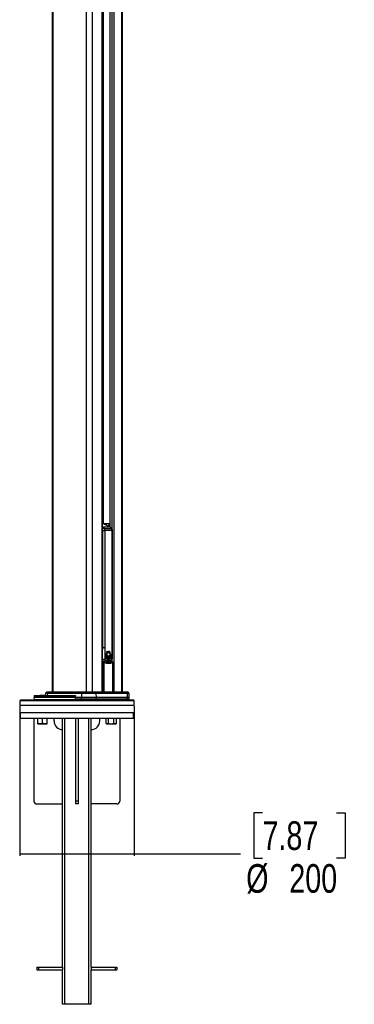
# Model space of a CAD drawing. Header units: millimetres. Extents: x 1508 to 17407, y 390 to 16320.
# Tile 24 of 66: x 11893 to 13063, y 390 to 3831. Entities that reach past the tile are written whole.
import ezdxf

# ---------------------------------------------------------------- set-up
doc = ezdxf.new("R2010")
doc.units = ezdxf.units.MM
doc.header["$LTSCALE"] = 2
doc.layers.add('COMPONENT_GEOMETRY', color=7, linetype='Continuous')
doc.styles.add('SLDTEXTSTYLE0', font='TXT', dxfattribs={"width": 0.75})
doc.dimstyles.new('SLDDIMSTYLE1', dxfattribs={"dimtxt": 100, "dimasz": 6.604, "dimexe": 0, "dimexo": 0.0625, "dimgap": 25, "dimtad": 0, "dimtih": 1, "dimtoh": 1, "dimdec": 0, "dimrnd": 1e-09, "dimzin": 12, "dimdsep": 46, "dimtxsty": 'SLDTEXTSTYLE0', "dimsah": 1, "dimcen": 0.09, "dimadec": 0, "dimazin": 3, "dimtfac": 1, "dimtdec": 0, "dimtofl": 0, "dimtmove": 0, "dimatfit": 3, "dimfxl": 1, "dimfrac": 2, "dimtolj": 1, "dimtzin": 12, "dimarcsym": 0})

# ---------------------------------------------------------------- blocks, each defined once
blk = doc.blocks.new('_D_7')
at = {"layer": 'COMPONENT_GEOMETRY', "color": 7}
for p, q in [((11893.2, 1431.5), (11893.2, 909)), ((12293.2, 1431.5), (12293.2, 909)), ((12741.9, 1059.3), (12711.4, 1059.3)), ((12711.4, 1059.3), (12711.4, 900.6)), ((13000.5, 1059.3), (13031, 1059.3)), ((13031, 1059.3), (13031, 900.6)), ((11893.2, 915.3), (12293.2, 915.3)), ((12293.2, 915.3), (12665.1, 915.3)), ((12711.4, 900.6), (12741.9, 900.6)), ((13031, 900.6), (13000.5, 900.6))]:
    blk.add_line(p, q, dxfattribs=at)
for points in [[(11893.2, 915.3), (11899.8, 914.3), (11899.8, 916.3)], [(12293.2, 915.3), (12286.6, 916.3), (12286.6, 914.3)]]:
    blk.add_solid(points, dxfattribs=at)
at = {"layer": 'COMPONENT_GEOMETRY', "color": 7, "char_height": 100, "attachment_point": 1, "style": 'SLDTEXTSTYLE0'}
for s, insert in [('7.87', (12741.9, 1029.5)), ('%%c', (12684.9, 879.9)), ('200', (12835.7, 879.9))]:
    blk.add_mtext(s, dxfattribs=dict(at, insert=insert))

msp = doc.modelspace()

# ---------------------------------------------------------------- linework, layer by layer
at = {"color": 7, "linetype": 'Continuous', "lineweight": 25}
for p, q in [((12006.58, 7229.05), (12006.58, 1481.05)), ((12182.99, 1481.05), (12182.99, 5084.54)), ((12208.14, 5069.11), (12208.14, 2058.02)), ((12252.39, 1481.05), (12252.39, 5073.22)), ((12182.99, 2070.05), (12184.6, 2070.05)), ((12184.6, 2070.05), (12184.6, 2070.05)), ((12208.14, 2069.15), (12184.69, 2070.04)), ((12187.1, 2068.83), (12185.59, 2069.47)), ((12209.78, 2056.87), (12186.02, 2069.08)), ((12188.15, 2068.29), (12187.1, 2068.83)), ((12189.01, 2068.55), (12187.65, 2068.55)), ((12210.86, 2056.62), (12191.62, 2066.51)), ((12207.41, 2067.88), (12206.01, 2067.88)), ((12183.42, 2046.13), (12190.33, 2046.13)), ((12183.42, 1637.05), (12183.42, 2046.13)), ((12209.78, 2056.87), (12184.32, 2056.87)), ((12190.33, 2046.13), (12190.33, 1637.05)), ((12216.11, 1637.05), (12216.11, 2046.13)), ((12217.41, 1637.05), (12217.41, 2046.13)), ((12183.42, 1637.05), (12190.33, 1637.05)), ((12199.87, 1620.18), (12199.72, 1620.18)), ((12200.01, 1620.18), (12199.87, 1620.18)), ((12200.13, 1620.18), (12202.94, 1621.34)), ((12200.92, 1622.29), (12201.06, 1622.29)), ((12202.02, 1621.31), (12202.16, 1621.31)), ((12202.49, 1619.48), (12202.63, 1619.48)), ((12202.9, 1619.49), (12202.7, 1619.49)), ((12202.8, 1621.34), (12202.94, 1621.34)), ((12203.98, 1623.07), (12203.84, 1623.07)), ((12204.77, 1623.15), (12203.98, 1623.07)), ((12204.12, 1623.07), (12203.98, 1623.07)), ((12204.91, 1623.15), (12204.12, 1623.07)), ((12207.07, 1620.76), (12206.95, 1620.76)), ((12207.29, 1619.9), (12207.4, 1619.9)), ((12208.39, 1618.47), (12208.49, 1618.47)), ((12187.72, 1584.75), (12185.08, 1584.75)), ((12187.61, 1588.29), (12187.14, 1587.79)), ((12193.72, 1606.14), (12193.74, 1608.56)), ((12198.6, 1608.27), (12193.72, 1606.14)), ((12193.75, 1606.14), (12193.72, 1606.14)), ((12193.74, 1608.56), (12198.15, 1609.22)), ((12193.76, 1608.56), (12193.74, 1608.56)), ((12193.81, 1609.36), (12194.22, 1611.66)), ((12198.15, 1609.22), (12193.81, 1609.36)), ((12193.83, 1609.36), (12193.81, 1609.36)), ((12193.81, 1605.15), (12198.6, 1608.27)), ((12194.31, 1602.48), (12193.81, 1605.15)), ((12193.83, 1605.15), (12193.81, 1605.15)), ((12193.88, 1608.56), (12193.9, 1608.56)), ((12193.9, 1608.56), (12194.04, 1608.56)), ((12194.22, 1611.66), (12197.72, 1610.58)), ((12194.22, 1611.66), (12194.22, 1611.66)), ((12199.13, 1607.51), (12194.31, 1602.48)), ((12194.31, 1602.48), (12194.31, 1602.48)), ((12197.72, 1610.58), (12194.42, 1612.4)), ((12194.42, 1612.4), (12194.42, 1612.4)), ((12194.59, 1601.54), (12199.13, 1607.51)), ((12195.75, 1598.87), (12194.59, 1601.54)), ((12196.25, 1609.16), (12196.39, 1609.16)), ((12198.23, 1595.68), (12196.31, 1597.94)), ((12196.39, 1609.16), (12196.53, 1609.16)), ((12196.53, 1609.16), (12196.67, 1609.16)), ((12197.63, 1610.58), (12197.72, 1610.58)), ((12198.06, 1609.22), (12198.15, 1609.22)), ((12198.5, 1608.27), (12198.6, 1608.27)), ((12198.55, 1585.05), (12199.97, 1585.05)), ((12199.03, 1607.51), (12199.13, 1607.51)), ((12201.56, 1593.73), (12199.03, 1595.02)), ((12199.53, 1606.82), (12199.64, 1606.82)), ((12200.27, 1606.24), (12200.39, 1606.24)), ((12201.28, 1593.73), (12201.14, 1593.73)), ((12201.22, 1605.64), (12201.36, 1605.64)), ((12201.42, 1593.73), (12201.28, 1593.73)), ((12202.49, 1606.1), (12202.63, 1606.1)), ((12202.49, 1605.64), (12202.63, 1605.64)), ((12205.55, 1593.68), (12202.63, 1593.49)), ((12204.12, 1605.93), (12204.26, 1605.93)), ((12205.41, 1593.68), (12205.55, 1593.68)), ((12205.52, 1607.37), (12206.01, 1607.17)), ((12205.81, 1607.37), (12205.94, 1607.37)), ((12209.4, 1596.12), (12206.55, 1594.04)), ((12209.04, 1596.12), (12209.18, 1596.12)), ((12209.32, 1596.12), (12209.4, 1596.12)), ((12212.25, 1601.03), (12210.26, 1597.15)), ((12211.96, 1601.03), (12212.1, 1601.03)), ((12212.25, 1601.03), (12212.25, 1601.03)), ((12212.59, 1602.64), (12212.45, 1602.64)), ((12212.93, 1608.96), (12212.51, 1610.06)), ((12213.26, 1607.51), (12212.72, 1602.64)), ((12212.73, 1602.64), (12212.72, 1602.64)), ((12213.07, 1608.96), (12212.93, 1608.96)), ((12213.01, 1607.51), (12213.15, 1607.51)), ((12213.22, 1608.96), (12213.19, 1608.96)), ((12218.97, 1481.05), (12218.97, 1584.75)), ((11986.66, 1480.46), (11983.66, 1477.46)), ((11988.07, 1481.05), (11994.07, 1481.05)), ((11992.9, 1480.46), (11990.42, 1477.46)), ((12111.79, 1480.46), (11992.9, 1480.46)), ((11994.07, 1481.05), (12112.81, 1481.05)), ((12109.64, 1477.46), (12111.79, 1480.46)), ((12157.86, 1480.46), (12111.79, 1480.46)), ((12112.81, 1481.05), (12157.06, 1481.05)), ((12157.06, 1481.05), (12264.83, 1481.05)), ((12159.56, 1477.46), (12157.86, 1480.46)), ((12265.99, 1480.46), (12157.86, 1480.46)), ((12264.83, 1481.05), (12270.9, 1481.05)), ((12268.46, 1477.46), (12265.99, 1480.46)), ((12275.31, 1477.46), (12272.31, 1480.46)), ((11897.2, 1454.05), (11893.2, 1450.05)), ((11893.2, 1450.05), (11893.2, 1434.05)), ((12234.62, 1450.05), (11893.2, 1450.05)), ((11897.2, 1454.05), (12231.79, 1454.05)), ((11943.38, 1467.12), (11943.2, 1462.05)), ((11943.2, 1462.05), (11943.45, 1455.01)), ((12088.77, 1462.05), (11943.2, 1462.05)), ((11945.38, 1469.05), (12087.04, 1469.05)), ((11963.95, 1469.61), (11963.95, 1469.05)), ((11964.04, 1469.55), (11964.04, 1469.05)), ((11968.94, 1469.55), (11968.94, 1469.05)), ((11972.91, 1469.05), (11972.91, 1469.61)), ((11979.14, 1469.05), (11979.14, 1469.61)), ((11981.48, 1469.55), (11981.48, 1469.05)), ((11983.07, 1476.11), (11982.82, 1469.05)), ((11989.93, 1476.11), (11989.73, 1469.05)), ((12109.23, 1476.11), (11989.93, 1476.11)), ((11990.42, 1477.46), (12109.64, 1477.46)), ((12108.87, 1456.05), (12088.57, 1456.05)), ((12088.77, 1462.05), (12088.85, 1467.12)), ((12108.87, 1462.05), (12088.77, 1462.05)), ((12109.23, 1476.11), (12108.87, 1462.05)), ((12108.87, 1456.05), (12108.87, 1462.05)), ((12160.17, 1462.05), (12108.87, 1462.05)), ((12160.17, 1456.05), (12108.87, 1456.05)), ((12159.89, 1476.11), (12109.23, 1476.11)), ((12109.64, 1477.46), (12159.56, 1477.46)), ((12121.18, 1455.01), (12128, 1456.05)), ((12135.93, 1455.05), (12135.93, 1456.05)), ((12138.56, 1455.05), (12138.56, 1456.05)), ((12159.56, 1477.46), (12268.46, 1477.46)), ((12159.89, 1476.11), (12160.17, 1462.05)), ((12268.95, 1476.11), (12159.89, 1476.11)), ((12160.17, 1456.05), (12160.17, 1462.05)), ((12269.35, 1462.05), (12160.17, 1462.05)), ((12269.35, 1456.05), (12160.17, 1456.05)), ((12218.88, 1454.05), (12218.88, 1456.05)), ((12231.79, 1454.05), (12289.2, 1454.05)), ((12232.32, 1455.92), (12232.47, 1455.81)), ((12234.55, 1454.3), (12234.51, 1454.34)), ((12293.2, 1450.05), (12234.62, 1450.05)), ((12235.09, 1454.06), (12239.22, 1454.06)), ((12242.96, 1455.01), (12242.99, 1456.05)), ((12268.95, 1476.11), (12269.35, 1462.05)), ((12269.35, 1456.05), (12269.35, 1462.05)), ((12276.39, 1462.05), (12269.35, 1462.05)), ((12276.39, 1456.05), (12269.35, 1456.05)), ((12276.39, 1462.05), (12275.9, 1476.11)), ((12276.39, 1456.05), (12276.39, 1462.05)), ((12293.2, 1450.05), (12289.2, 1454.05)), ((12293.2, 1434.05), (12293.2, 1450.05)), ((12234.62, 1434.05), (11893.2, 1434.05)), ((12293.2, 1434.05), (12234.62, 1434.05)), ((11895.2, 1410.05), (11895.2, 1390.05)), ((11895.2, 1410.05), (12291.2, 1410.05)), ((11895.2, 1390.05), (12291.2, 1390.05)), ((11943.2, 1390.05), (11943.2, 1100.05)), ((11956.99, 1371.47), (11956.99, 1390.05)), ((11972.99, 1371.47), (11972.99, 1390.05)), ((11988.99, 1371.47), (11988.99, 1390.05)), ((12013.2, 1380.05), (12013.2, 1390.05)), ((12043.2, 520.05), (12043.2, 1390.05)), ((12051.2, 390.05), (12051.2, 1390.05)), ((12088.2, 1390.05), (12088.2, 1100.05)), ((12098.2, 1390.05), (12098.2, 1100.05)), ((12135.2, 390.05), (12135.2, 1390.05)), ((12143.2, 520.05), (12143.2, 1390.05)), ((12173.2, 1380.05), (12173.2, 1390.05)), ((12194.93, 1371.47), (12194.93, 1390.05)), ((12204.17, 1371.47), (12204.17, 1390.05)), ((12222.65, 1371.47), (12222.65, 1390.05)), ((12231.88, 1371.47), (12231.88, 1390.05)), ((12243.2, 1390.05), (12243.2, 1100.05)), ((12291.2, 1390.05), (12291.2, 1410.05)), ((11956.99, 1370.05), (11964.99, 1370.05)), ((11964.99, 1370.05), (11980.99, 1370.05)), ((11980.99, 1370.05), (11988.99, 1370.05)), ((12194.93, 1371.47), (12197.41, 1370.05)), ((12197.41, 1370.05), (12199.55, 1370.05)), ((12199.55, 1370.05), (12213.41, 1370.05)), ((12213.41, 1370.05), (12227.27, 1370.05)), ((12227.27, 1370.05), (12229.41, 1370.05)), ((12229.41, 1370.05), (12231.88, 1371.47)), ((11953.2, 1090.05), (12043.2, 1090.05)), ((12098.2, 1100.05), (12088.2, 1100.05)), ((12088.2, 1100.05), (12088.2, 1090.05)), ((12098.2, 1090.05), (12088.2, 1090.05)), ((12098.2, 1100.05), (12098.2, 1090.05)), ((12233.2, 1090.05), (12143.2, 1090.05)), ((11953.2, 520.05), (11953.2, 510.05)), ((11953.2, 520.05), (11959.2, 520.05)), ((11959.2, 520.05), (11959.2, 510.05)), ((11959.2, 520.05), (12043.2, 520.05)), ((12043.2, 520.05), (12043.2, 510.05)), ((12143.2, 520.05), (12143.2, 510.05)), ((12143.2, 520.05), (12227.2, 520.05)), ((12227.2, 520.05), (12227.2, 510.05)), ((12227.2, 520.05), (12233.2, 520.05)), ((12233.2, 520.05), (12233.2, 510.05)), ((11953.2, 510.05), (11959.2, 510.05)), ((11959.2, 510.05), (12043.2, 510.05)), ((12043.2, 390.05), (12043.2, 510.05)), ((12143.2, 390.05), (12143.2, 510.05)), ((12143.2, 510.05), (12227.2, 510.05)), ((12227.2, 510.05), (12233.2, 510.05)), ((12051.2, 390.05), (12043.2, 390.05)), ((12135.2, 390.05), (12051.2, 390.05)), ((12143.2, 390.05), (12135.2, 390.05))]:
    msp.add_line(p, q, dxfattribs=at)
at = {"color": 8, "linetype": 'Continuous', "lineweight": 25}
for p, q in [((12009.36, 7229.05), (12009.36, 1481.05)), ((12126.06, 7229.05), (12126.06, 1481.05)), ((12146.58, 7229.05), (12146.58, 1481.05)), ((12181.61, 1481.05), (12181.61, 5087.68)), ((12184.88, 5078.43), (12184.88, 2070.03)), ((12208.56, 5069.11), (12208.56, 2057.8)), ((12216.34, 2050.86), (12216.34, 5069.11)), ((12222.52, 5069.11), (12222.52, 1481.05)), ((12249.57, 5072.33), (12249.57, 1481.05)), ((12184.81, 2069.6), (12182.99, 2069.89)), ((12186.02, 2069.08), (12182.99, 2069.08)), ((12184.63, 2069.68), (12206.72, 2068.88)), ((12208.14, 2069.15), (12184.67, 2070.04)), ((12184.69, 2070.04), (12184.67, 2070.04)), ((12206.01, 2067.88), (12190.22, 2068.45)), ((12206.01, 2059.11), (12206.01, 2067.88)), ((12206.72, 2068.88), (12208.14, 2068.88)), ((12207.41, 2067.88), (12207.41, 2058.39)), ((12208.14, 2067.88), (12207.41, 2067.88)), ((12182.99, 2057.56), (12184.32, 2056.87)), ((12216.11, 2046.13), (12217.41, 2046.13)), ((12182.99, 1643.54), (12183.42, 1637.05)), ((12217.41, 1637.05), (12216.11, 1637.05)), ((12185.08, 1481.05), (12185.08, 1584.75)), ((12187.72, 1584.75), (12187.72, 1481.05)), ((12214.44, 1585.62), (12216.48, 1586.6)), ((12216.34, 1586.81), (12216.34, 1592.52)), ((12218.46, 1481.05), (12218.46, 1584.75)), ((12218.46, 1584.75), (12218.97, 1584.75)), ((11992.9, 1480.46), (11986.66, 1480.46)), ((12272.31, 1480.46), (12265.99, 1480.46)), ((12088.85, 1467.12), (11943.38, 1467.12)), ((11943.45, 1455.01), (12121.18, 1455.01)), ((11989.93, 1476.11), (11983.07, 1476.11)), ((11983.66, 1477.46), (11990.42, 1477.46)), ((12127.63, 1455.05), (12135.93, 1455.05)), ((12135.93, 1455.05), (12138.56, 1455.05)), ((12156.2, 1454.05), (12156.2, 1456.05)), ((12161.86, 1456.05), (12161.86, 1454.05)), ((12168.82, 1454.05), (12168.82, 1456.05)), ((12171.46, 1456.05), (12171.46, 1454.05)), ((12185.27, 1454.05), (12185.27, 1456.05)), ((12187.83, 1456.05), (12187.83, 1454.05)), ((12218.37, 1454.05), (12218.37, 1456.05)), ((12218.88, 1455.05), (12233.58, 1455.05)), ((12240.32, 1455.01), (12242.96, 1455.01)), ((12268.46, 1477.46), (12275.31, 1477.46)), ((12275.9, 1476.11), (12268.95, 1476.11))]:
    msp.add_line(p, q, dxfattribs=at)
at = {"color": 8, "linetype": 'Continuous', "lineweight": 25, "flags": 128}
for points in [[(12182.99, 2056.57), (12183.61, 2056.78), (12184.32, 2056.87)], [(12209.78, 2056.87), (12210.44, 2056.78), (12210.86, 2056.62)], [(12186.54, 1586.74), (12186.33, 1586.73), (12186.02, 1586.62), (12185.72, 1586.4), (12185.47, 1586.08), (12185.27, 1585.69), (12185.13, 1585.23), (12185.08, 1584.75)], [(12186.34, 1587.97), (12186.66, 1587.85), (12187.14, 1587.79)], [(12187.72, 1584.75), (12187.81, 1585.11), (12187.84, 1585.46), (12187.81, 1585.78), (12187.73, 1586.06), (12187.6, 1586.29), (12187.42, 1586.46), (12187.34, 1586.51)], [(12189.82, 1585.2), (12191.29, 1585.64), (12191.87, 1585.85)], [(12217.15, 1586.74), (12216.84, 1586.73), (12216.48, 1586.6)]]:
    msp.add_lwpolyline(points, dxfattribs=at)
at = {"color": 7, "linetype": 'Continuous', "lineweight": 25, "flags": 128}
for points in [[(12199.54, 1607.57), (12198.99, 1608.3), (12198.15, 1610.14), (12197.77, 1612.27), (12197.91, 1614.46), (12198.54, 1616.47), (12199.59, 1618.08), (12200.96, 1619.12), (12202.49, 1619.48)], [(12193.94, 1585.33), (12192.14, 1584.67), (12191.59, 1584.5)], [(12194.13, 1612.4), (12194.53, 1612.14), (12194.61, 1612.08)], [(12088.57, 1456.05), (12088.67, 1459.05), (12088.77, 1462.05)], [(12135.59, 1454.05), (12135.65, 1454.06), (12135.72, 1454.12), (12135.78, 1454.21), (12135.83, 1454.34), (12135.87, 1454.49), (12135.9, 1454.66), (12135.92, 1454.85), (12135.93, 1455.05)]]:
    msp.add_lwpolyline(points, dxfattribs=at)
at = {"color": 7, "linetype": 'Continuous', "lineweight": 25}
for centre, radius, start, end in [((12181.89, 2061.06), 9.02, 62.73981, 71.11363), ((12188.54, 2058.82), 9.74, 30.67284, 87.20183), ((12206.92, 2067.99), 0.909, 102.39089, 187.08033), ((12206.51, 2068), 0.903, 352.3232, 76.7975), ((12178.82, 2046.62), 11.64, 35.05826, 61.79864), ((12204.28, 2046.62), 11.64, 35.05826, 61.79864), ((12207.54, 1608.99), 13.7, 132.43338, 165.58916), ((12206.6, 1609.55), 12.51, 121.78298, 166.83621), ((12202.07, 1629.45), 8.14, 223.19603, 268.67376), ((12201.19, 1630.33), 8.11, 232.71303, 249.31025), ((12202.21, 1629.45), 8.14, 223.19603, 268.67376), ((12202.66, 1630.11), 8.92, 224.34549, 249.52524), ((12202.3, 1629.37), 8.04, 223.04936, 273.57051), ((12200.9, 1629.47), 7.17, 231.29199, 296.67499), ((12206.78, 1607.46), 14.48, 106.54691, 118.52228), ((12206.92, 1607.46), 14.48, 106.54691, 118.52228), ((12172.92, 1589.01), 44.71, 26.50258, 40.77639), ((12173.06, 1589.01), 44.71, 26.50258, 40.77639), ((12173.2, 1589.01), 44.71, 26.50258, 40.77639), ((12170.15, 1593.36), 45.51, 25.92255, 33.47662), ((12168.34, 1592.24), 47.76, 20.49966, 33.31402), ((12168.48, 1592.24), 47.76, 20.49966, 33.31402), ((12183.49, 1785.94), 190.31, 269.84233, 272.18922), ((12186.39, 1584.75), 2, 61.40725, 85.72449), ((12186.42, 1594.18), 6.01, 281.45551, 348.1627), ((12189.18, 1622.09), 16.51, 285.03304, 303.18984), ((12193.6, 1622.06), 13.5, 269.48827, 288.02967), ((12196.25, 1628.27), 19.11, 261.85674, 269.99295), ((12186.82, 1620.25), 16.53, 294.00903, 310.75607), ((12213.13, 1607.25), 19.55, 176.16309, 183.2594), ((12189.32, 1622.09), 16.51, 285.03304, 303.18984), ((12193.74, 1622.06), 13.5, 269.48827, 288.02967), ((12212.32, 1607.34), 18.75, 166.68475, 173.83257), ((12196.39, 1628.24), 19.07, 261.85108, 274.58847), ((12196.39, 1628.27), 19.11, 261.85674, 269.99295), ((12186.81, 1620.5), 16.82, 294.13053, 311.91553), ((12212.22, 1607.15), 18.64, 186.15334, 194.4983), ((12213.27, 1607.25), 19.55, 176.16309, 183.2594), ((12189.46, 1622.09), 16.51, 285.03304, 303.18984), ((12193.88, 1622.06), 13.5, 269.48827, 288.02967), ((12212.47, 1607.34), 18.75, 166.68475, 173.83257), ((12196.53, 1628.24), 19.07, 261.85108, 274.58847), ((12186.9, 1620.6), 16.93, 294.16232, 313.26752), ((12212.36, 1607.15), 18.64, 186.15334, 194.4983), ((12200.27, 1625.72), 15.42, 245.74487, 259.0658), ((12176.43, 1623.69), 27.56, 309.68939, 324.05583), ((12200.42, 1625.72), 15.42, 245.74487, 259.0658), ((12176.57, 1623.69), 27.56, 309.68939, 324.05583), ((12200.56, 1625.72), 15.42, 245.74487, 259.0658), ((12206.35, 1629.97), 21.32, 235.50135, 245.44903), ((12176.72, 1623.69), 27.56, 309.68939, 324.05583), ((12175.78, 1619.85), 26.05, 315.33829, 326.62619), ((12206.49, 1629.97), 21.32, 235.50135, 245.44903), ((12175.31, 1620.36), 26.85, 315.47828, 329.49935), ((12209.53, 1606.33), 15.82, 197.63576, 208.15336), ((12175.22, 1620.56), 27.14, 315.52067, 331.28045), ((12209.67, 1606.33), 15.82, 197.63576, 208.15336), ((12170.77, 1615.56), 29.78, 325.90412, 342.94103), ((12170.91, 1615.56), 29.78, 325.90412, 342.94103), ((12171.06, 1615.56), 29.78, 325.90412, 342.94103), ((12165.16, 1614.32), 35.02, 332.12048, 345.04792), ((12206.02, 1604.23), 11.73, 212.44441, 226.82106), ((12166.2, 1613.76), 33.73, 332.99145, 338.82035), ((12164.59, 1614.62), 35.79, 332.22831, 347.42264), ((12206.16, 1604.23), 11.73, 212.44441, 226.82106), ((12146.03, 1611.65), 54.22, 342.87571, 354.28208), ((12146.18, 1611.65), 54.22, 342.87571, 354.28208), ((12146.32, 1611.65), 54.22, 342.87571, 354.28208), ((12159.07, 1605.45), 41.06, 345.28288, 359.39648), ((12159.1, 1605.47), 41.17, 345.29264, 1.07443), ((12203.88, 1601.55), 8.2, 232.80626, 252.54451), ((12159.81, 1598.99), 41.66, 352.74297, 9.18016), ((12159.95, 1598.99), 41.66, 352.74297, 9.18016), ((12161.83, 1595.4), 40.7, 357.30659, 14.56702), ((12160.1, 1598.99), 41.66, 352.74297, 9.18016), ((12161.49, 1595.39), 40.9, 357.3282, 12.43134), ((12166.28, 1590.51), 38.97, 4.65761, 22.83272), ((12166.43, 1590.51), 38.97, 4.65761, 22.83272), ((12170.82, 1588.41), 36.05, 8.9968, 28.55241), ((12166.57, 1590.51), 38.97, 4.65761, 22.83272), ((12203.5, 1600.4), 6.99, 261.6391, 285.85387), ((12170.28, 1588.31), 36.46, 9.05436, 26.31506), ((12179.72, 1586.85), 30.75, 17.55832, 38.34998), ((12179.86, 1586.85), 30.75, 17.55832, 38.34998), ((12200.91, 1611.5), 5.79, 302.85028, 345.2479), ((12186.86, 1587.48), 25.27, 22.51942, 46.90235), ((12180, 1586.85), 30.75, 17.55832, 38.34998), ((12186.46, 1587.34), 25.56, 22.59192, 45.01691), ((12190.87, 1586.05), 25.87, 35.37537, 55.49447), ((12197.58, 1588.11), 20.89, 44.06047, 67.21837), ((12191.01, 1586.05), 25.87, 35.37537, 55.49447), ((12197.72, 1588.11), 20.89, 44.06047, 67.21837), ((12191.15, 1586.05), 25.87, 35.37537, 55.49447), ((12202.62, 1602.4), 9.18, 294.50808, 316.88964), ((12203.94, 1593.74), 16.49, 56.65008, 81.03221), ((12204.08, 1593.74), 16.49, 56.65008, 81.03221), ((12204.22, 1593.74), 16.49, 56.65008, 81.03221), ((12198.4, 1605.8), 14.51, 323.44498, 340.82647), ((12198.54, 1605.8), 14.51, 323.44498, 340.82647), ((12194.04, 1607.23), 19.11, 346.09475, 0.83742), ((12194.18, 1607.23), 19.11, 346.09475, 0.83742), ((12216.13, 1584.25), 2.38, 12.20512, 81.65538), ((12216.97, 1584.75), 2, 0, 85.08454), ((11988.07, 1479.05), 2, 90, 135), ((11994.1, 1479.52), 1.53, 91.24635, 142.00004), ((12112.86, 1479.78), 1.27, 92.65363, 147.45122), ((12156.96, 1480.06), 0.988, 23.67498, 83.98163), ((12264.79, 1479.53), 1.52, 37.89533, 88.73055), ((12270.9, 1479.05), 2, 45, 90), ((11945.38, 1467.05), 2, 90, 178), ((11944.45, 1455.05), 1, 182, 270), ((11985.07, 1476.04), 2, 135, 178), ((11992.15, 1476.08), 2.22, 141.43941, 179.03403), ((12111.66, 1476.09), 2.43, 145.88812, 179.52986), ((12119.76, 1454.78), 1.44, 329.03398, 9.06905), ((12120.99, 1455.05), 1, 270, 278.52383), ((12137.56, 1455.05), 1, 270, 0), ((12157, 1476.11), 2.9, 0.00743, 27.66975), ((12235.21, 1455.05), 1, 228.55134, 270), ((12235.21, 1454.53), 0.48, 255.55044, 269.95217), ((12239.31, 1455.07), 1.02, 265.04669, 356.4792), ((12239.34, 1454.53), 0.486, 255.63027, 269.95344), ((12239.33, 1455.04), 0.991, 270.48966, 358.52759), ((12241.96, 1455.05), 1, 270, 358), ((12266.73, 1476.08), 2.22, 0.95435, 38.47094), ((12273.9, 1476.04), 2, 2, 45), ((12043.2, 1380.05), 30, 180, 270), ((12143.2, 1380.05), 30, 270, 0), ((11953.2, 1100.05), 10, 180, 270), ((12233.2, 1100.05), 10, 270, 0)]:
    msp.add_arc(centre, radius, start, end, dxfattribs=at)
at = {"color": 8, "linetype": 'Continuous', "lineweight": 25}
for centre, radius, start, end in [((12184.82, 2067.18), 2.42, 71.21368, 90.17435), ((12186.04, 2066.75), 2.34, 63.11911, 90.54087), ((12189.06, 2045.38), 7.96, 95.1273, 139.71754), ((12214, 2051.52), 1.79, 39.13605, 96.20977), ((12210.8, 1591.57), 3.76, 308.2872, 21.50718), ((12215.87, 1589.01), 6.77, 80.23765, 91.38158), ((12119.92, 1454.58), 1.33, 336.63601, 18.74521), ((12235.18, 1455.02), 0.959, 228.60082, 264.5111)]:
    msp.add_arc(centre, radius, start, end, dxfattribs=at)
at = {"color": 7, "linetype": 'Continuous', "lineweight": 25}
for centre, major_axis, ratio, start_param, end_param in [((12182.49, 2070.04), (3, -0.06), 0.0185099, 0.7595611, 0.7934561), ((12195.2, 1632.13), (-6.6, 46.86), 0.7000837, 3.024227, 3.043236)]:
    msp.add_ellipse(centre, major_axis=major_axis, ratio=ratio, start_param=start_param, end_param=end_param, dxfattribs=at)
at = {"color": 8, "linetype": 'Continuous', "lineweight": 25}
for centre, major_axis, ratio, start_param, end_param in [((12728.83, 1638.17), (827.18, 0), 0.0857028, 3.9917268, 3.9950774), ((12195.2, 1632.13), (-6.6, 46.86), 0.7000837, 2.6997946, 3.024227)]:
    msp.add_ellipse(centre, major_axis=major_axis, ratio=ratio, start_param=start_param, end_param=end_param, dxfattribs=at)
at = {"color": 7, "linetype": 'Continuous', "lineweight": 25}
for points, knots in [([(12185.57, 2069.43), (12184.96, 2069.64), (12184.13, 2069.94), (12183.23, 2069.95), (12182.99, 2069.95)], [0, 0, 0, 0, 0.73346854, 1, 1, 1, 1]), ([(12184.69, 2070.04), (12184.68, 2070.04), (12184.66, 2070.04), (12184.63, 2070.04), (12184.62, 2070.04)], [0, 0, 0, 0, 0.2500337, 1, 1, 1, 1]), ([(12191.61, 2066.49), (12191.2, 2066.7), (12190.46, 2067.08), (12189.45, 2067.5), (12188.61, 2067.97), (12188.34, 2068.15), (12188.14, 2068.28)], [0, 0, 0, 0, 0.2579641, 0.4557188, 0.6035397, 1, 1, 1, 1]), ([(12188.35, 2053.3), (12188.45, 2053.15), (12189.08, 2052.2), (12190.09, 2049.9), (12190.24, 2047.45), (12190.33, 2046.13)], [0, 0, 0, 0, 0.0809636, 0.5029455, 1, 1, 1, 1]), ([(12188.35, 2053.3), (12190.78, 2052.96), (12195.67, 2052.28), (12203.06, 2051.97), (12209.09, 2052.45), (12212.65, 2053.09), (12213.8, 2053.3)], [0, 0, 0, 0, 0.2612514, 0.5245178, 0.8454398, 1, 1, 1, 1]), ([(12216.11, 2046.13), (12214.88, 2046.05), (12210.87, 2045.81), (12202.42, 2045.55), (12194.88, 2045.91), (12190.33, 2046.13)], [0, 0, 0, 0, 0.1493189, 0.4868131, 1, 1, 1, 1]), ([(12215.38, 2052.66), (12215.02, 2053.13), (12214.03, 2054.38), (12212.48, 2055.71), (12211.25, 2056.4), (12210.86, 2056.62)], [0, 0, 0, 0, 0.2892583, 0.7759656, 1, 1, 1, 1]), ([(12216.11, 2046.13), (12215.97, 2047.45), (12215.73, 2049.9), (12214.61, 2052.2), (12213.92, 2053.15), (12213.8, 2053.3)], [0, 0, 0, 0, 0.4970545, 0.9190364, 1, 1, 1, 1]), ([(12217.39, 2046.13), (12217.39, 2046.31), (12217.43, 2047.34), (12217.06, 2049.25), (12216.35, 2051.29), (12215.58, 2052.29), (12215.33, 2052.61)], [0, 0, 0, 0, 0.0787079, 0.4410404, 0.8207883, 1, 1, 1, 1]), ([(12190.33, 1637.05), (12190.34, 1631.96), (12190.36, 1618.2), (12190.61, 1604.44), (12190.76, 1595.77)], [0, 0, 0, 0, 0.3702147, 1, 1, 1, 1]), ([(12194.42, 1612.4), (12194.94, 1613.78), (12195.99, 1616.55), (12198.2, 1619.01), (12199.68, 1619.91), (12200.13, 1620.18)], [0, 0, 0, 0, 0.4088162, 0.8176294, 1, 1, 1, 1]), ([(12196.48, 1623.88), (12197.5, 1623.3), (12199.55, 1622.14), (12202.3, 1622.23), (12203.79, 1622.87), (12204.26, 1623.07)], [0, 0, 0, 0, 0.4073123, 0.8146318, 1, 1, 1, 1]), ([(12202.94, 1621.34), (12201.79, 1621.38), (12199.5, 1621.46), (12197.49, 1623.07), (12196.48, 1623.88)], [0, 0, 0, 0, 0.4994679, 1, 1, 1, 1]), ([(12202.63, 1619.48), (12202.09, 1619.4), (12201.03, 1619.26), (12199.59, 1618.1), (12198.5, 1616.41), (12197.87, 1614.29), (12197.79, 1612), (12198.25, 1609.81), (12199.21, 1607.95), (12200.55, 1606.63), (12202.12, 1606.01), (12203.74, 1606.16), (12205.22, 1607.05), (12206.31, 1608.43), (12206.74, 1609.56), (12206.91, 1610.03)], [0, 0, 0, 0, 0.078696, 0.1573916, 0.2360954, 0.3148018, 0.3934965, 0.4721808, 0.5508705, 0.6295737, 0.7082803, 0.7869767, 0.8656654, 0.9443584, 1, 1, 1, 1]), ([(12202.35, 1619.48), (12202.93, 1619.43), (12204, 1619.34), (12205.22, 1618.53), (12206.11, 1618.48), (12206.62, 1618.44), (12206.84, 1618.27), (12206.92, 1618.21)], [0, 0, 0, 0, 0.3699358, 0.6829767, 0.8410313, 0.9422567, 1, 1, 1, 1]), ([(12202.35, 1619.48), (12203.21, 1619.28), (12204.44, 1619), (12205.8, 1618.45), (12206.5, 1618.48), (12206.78, 1618.3), (12206.92, 1618.21)], [0, 0, 0, 0, 0.55988911, 0.80579755, 0.90356195, 1, 1, 1, 1]), ([(12202.49, 1619.48), (12203.35, 1619.28), (12204.58, 1619), (12205.95, 1618.45), (12206.64, 1618.48), (12206.92, 1618.3), (12207.06, 1618.21)], [0, 0, 0, 0, 0.55988911, 0.80579755, 0.90356195, 1, 1, 1, 1]), ([(12207.18, 1618.21), (12207.07, 1618.29), (12206.75, 1618.51), (12205.98, 1618.43), (12205, 1618.88), (12203.86, 1619.42), (12203.04, 1619.46), (12202.63, 1619.48)], [0, 0, 0, 0, 0.0766778, 0.2283273, 0.4807225, 0.7367162, 1, 1, 1, 1]), ([(12204.77, 1623.19), (12204.6, 1623.21), (12204.33, 1623.23), (12204.08, 1623.11), (12203.98, 1623.07)], [0, 0, 0, 0, 0.61645, 1, 1, 1, 1]), ([(12204.26, 1623.07), (12204.69, 1623.18), (12205.48, 1623.38), (12206.66, 1623.04), (12207.6, 1622.18), (12208.27, 1620.94), (12208.59, 1619.64), (12208.52, 1618.8), (12208.49, 1618.47)], [0, 0, 0, 0, 0.2033055, 0.3772325, 0.5573721, 0.7229109, 0.8900688, 1, 1, 1, 1]), ([(12204.61, 1618.87), (12204.85, 1618.75), (12205.32, 1618.51), (12205.97, 1618.48), (12206.48, 1618.44), (12206.7, 1618.27), (12206.78, 1618.21)], [0, 0, 0, 0, 0.3355034, 0.6667938, 0.8789671, 1, 1, 1, 1]), ([(12208.11, 1618.47), (12208.14, 1618.85), (12208.2, 1619.61), (12207.86, 1621.07), (12206.99, 1622.54), (12205.77, 1623.34), (12205.06, 1623.21), (12204.88, 1623.18)], [0, 0, 0, 0, 0.1505061, 0.3003366, 0.5987576, 0.8964069, 1, 1, 1, 1]), ([(12208.25, 1618.47), (12208.28, 1618.85), (12208.34, 1619.61), (12208.07, 1620.76), (12207.56, 1621.87), (12206.76, 1622.77), (12205.93, 1623.25), (12205.41, 1623.21), (12205.26, 1623.2)], [0, 0, 0, 0, 0.1577627, 0.3147246, 0.4931801, 0.6989806, 0.9107157, 1, 1, 1, 1]), ([(12208.39, 1618.47), (12208.42, 1618.85), (12208.48, 1619.61), (12208.14, 1621.07), (12207.27, 1622.53), (12206.14, 1623.32), (12205.51, 1623.22), (12205.41, 1623.2)], [0, 0, 0, 0, 0.1578444, 0.3149802, 0.6279515, 0.9401133, 1, 1, 1, 1]), ([(12206.85, 1620.61), (12206.86, 1620.63), (12206.88, 1620.67), (12206.93, 1620.73), (12207.03, 1620.76), (12207.18, 1620.75), (12207.37, 1620.66), (12207.52, 1620.5), (12207.61, 1620.34), (12207.64, 1620.22), (12207.64, 1620.12), (12207.62, 1620.04), (12207.58, 1619.98), (12207.52, 1619.92), (12207.41, 1619.89), (12207.25, 1619.92), (12207.06, 1620.04), (12206.92, 1620.2), (12206.86, 1620.35), (12206.83, 1620.46), (12206.83, 1620.55), (12206.84, 1620.59), (12206.85, 1620.61)], [0, 0, 0, 0, 0.0245129, 0.0489015, 0.0887653, 0.1535074, 0.2555425, 0.3608651, 0.4092975, 0.4500909, 0.4770566, 0.5042275, 0.5276125, 0.5576441, 0.6023812, 0.676251, 0.7854995, 0.8728937, 0.9199087, 0.9561706, 0.9822066, 1, 1, 1, 1]), ([(12213.19, 1608.96), (12212.31, 1610.64), (12210.54, 1614.02), (12208.31, 1616.81), (12207.18, 1618.21)], [0, 0, 0, 0, 0.49544736, 1, 1, 1, 1]), ([(12208.49, 1618.47), (12209.38, 1617.01), (12211.17, 1614.07), (12212.51, 1610.68), (12213.19, 1608.96)], [0, 0, 0, 0, 0.4956871, 1, 1, 1, 1]), ([(12215.71, 1595.77), (12215.85, 1604.44), (12216.07, 1618.2), (12216.1, 1631.96), (12216.11, 1637.05)], [0, 0, 0, 0, 0.6297853, 1, 1, 1, 1]), ([(12217.01, 1595.68), (12217.06, 1598.44), (12217.3, 1610.91), (12217.46, 1624.71), (12217.4, 1635.73), (12217.39, 1637.05)], [0, 0, 0, 0, 0.2003749, 0.9043627, 1, 1, 1, 1]), ([(12187.61, 1588.29), (12186.84, 1588.73), (12185.57, 1589.46), (12184.12, 1591.37), (12183.22, 1593.39), (12183.04, 1594.96), (12182.97, 1595.64)], [0, 0, 0, 0, 0.3055881, 0.505839, 0.7860003, 1, 1, 1, 1]), ([(12182.99, 1591.04), (12183, 1591.02), (12183.33, 1590.31), (12184.42, 1589.26), (12185.58, 1588.25), (12186.29, 1588.01), (12186.35, 1587.99)], [0, 0, 0, 0, 0.0191621, 0.4868015, 0.9582962, 1, 1, 1, 1]), ([(12186.54, 1586.74), (12185.37, 1586.83), (12184.19, 1586.92), (12183, 1587.01), (12182.99, 1587.01)], [0, 0, 0, 0, 0.987932, 1, 1, 1, 1]), ([(12186.34, 1587.96), (12187.07, 1587.63), (12189.11, 1586.69), (12192.55, 1585.67), (12195.7, 1585.08), (12197.46, 1585.11), (12197.86, 1585.12)], [0, 0, 0, 0, 0.1949225, 0.5470575, 0.8965195, 1, 1, 1, 1]), ([(12186.96, 1586.6), (12188.94, 1585.65), (12193.05, 1583.69), (12199.54, 1582.39), (12205.74, 1582.57), (12210.77, 1583.7), (12213.43, 1585.09), (12214.44, 1585.62)], [0, 0, 0, 0, 0.214381, 0.4450812, 0.6825063, 0.8793941, 1, 1, 1, 1]), ([(12218.46, 1584.75), (12216.75, 1583.84), (12213.29, 1581.99), (12207.38, 1580.56), (12200.88, 1580.39), (12194.13, 1581.7), (12189.78, 1583.77), (12187.72, 1584.75)], [0, 0, 0, 0, 0.1822454, 0.3682397, 0.5818497, 0.8016208, 1, 1, 1, 1]), ([(12190.76, 1595.77), (12190.78, 1595.52), (12190.83, 1594.92), (12191.13, 1594.15), (12191.61, 1593.41), (12192.04, 1593.12), (12192.3, 1592.95)], [0, 0, 0, 0, 0.2084648, 0.4851414, 0.6864177, 1, 1, 1, 1]), ([(12192.3, 1592.95), (12192.69, 1592.75), (12194.68, 1591.74), (12198.44, 1590.44), (12203.67, 1589.84), (12209.09, 1590.47), (12212.54, 1592.11), (12214.3, 1592.95)], [0, 0, 0, 0, 0.0537251, 0.2738875, 0.5002057, 0.7457789, 1, 1, 1, 1]), ([(12199.64, 1606.82), (12199.13, 1605.4), (12198.1, 1602.51), (12196.54, 1600.09), (12195.75, 1598.87)], [0, 0, 0, 0, 0.4921251, 1, 1, 1, 1]), ([(12196.31, 1597.94), (12197, 1599.3), (12198.38, 1602.07), (12199.22, 1605.22), (12199.64, 1606.82)], [0, 0, 0, 0, 0.4929619, 1, 1, 1, 1]), ([(12200.39, 1606.24), (12200.16, 1604.45), (12199.7, 1600.82), (12198.72, 1597.41), (12198.23, 1595.68)], [0, 0, 0, 0, 0.49540761, 1, 1, 1, 1]), ([(12199.03, 1595.02), (12199.45, 1596.81), (12200.29, 1600.46), (12200.36, 1604.29), (12200.39, 1606.24)], [0, 0, 0, 0, 0.4907636, 1, 1, 1, 1]), ([(12199.72, 1585.11), (12200.76, 1585.11), (12203.15, 1585.11), (12206.8, 1585.89), (12210.25, 1587.04), (12212.27, 1588.21), (12213.1, 1588.68)], [0, 0, 0, 0, 0.222485, 0.5100355, 0.7996339, 1, 1, 1, 1]), ([(12201.36, 1605.64), (12201.56, 1604.02), (12201.98, 1600.73), (12201.89, 1596.71), (12201.63, 1594.38), (12201.56, 1593.73)], [0, 0, 0, 0, 0.4109164, 0.8337494, 1, 1, 1, 1]), ([(12202.63, 1593.49), (12202.65, 1595.12), (12202.68, 1598.43), (12202.12, 1602.51), (12201.55, 1604.87), (12201.36, 1605.64)], [0, 0, 0, 0, 0.3954651, 0.8023983, 1, 1, 1, 1]), ([(12202.63, 1605.64), (12203.19, 1604.17), (12204.33, 1601.19), (12205.19, 1597.08), (12205.46, 1594.53), (12205.55, 1593.68)], [0, 0, 0, 0, 0.392553, 0.7964907, 1, 1, 1, 1]), ([(12206.55, 1594.04), (12206.24, 1595.63), (12205.59, 1598.84), (12204.16, 1602.7), (12203.04, 1604.85), (12202.63, 1605.64)], [0, 0, 0, 0, 0.3811251, 0.7733014, 1, 1, 1, 1]), ([(12204.26, 1605.93), (12205.09, 1604.8), (12206.76, 1602.5), (12208.39, 1599.07), (12209.15, 1596.85), (12209.4, 1596.12)], [0, 0, 0, 0, 0.395931, 0.8033472, 1, 1, 1, 1]), ([(12210.26, 1597.15), (12209.67, 1598.41), (12208.47, 1600.94), (12206.39, 1603.84), (12204.87, 1605.32), (12204.26, 1605.93)], [0, 0, 0, 0, 0.3664268, 0.7434747, 1, 1, 1, 1]), ([(12205.94, 1607.37), (12207.07, 1606.52), (12209.38, 1604.78), (12211.28, 1602.29), (12212.25, 1601.03)], [0, 0, 0, 0, 0.4931773, 1, 1, 1, 1]), ([(12212.72, 1602.64), (12211.68, 1603.62), (12209.59, 1605.62), (12207.17, 1606.78), (12205.94, 1607.37)], [0, 0, 0, 0, 0.4927152, 1, 1, 1, 1]), ([(12206.91, 1610.03), (12208, 1609.8), (12210.2, 1609.33), (12212.23, 1608.12), (12213.26, 1607.51)], [0, 0, 0, 0, 0.4934454, 1, 1, 1, 1]), ([(12217.15, 1586.74), (12216.13, 1586.83), (12213.94, 1587.02), (12211.75, 1587.21), (12210.57, 1587.32)], [0, 0, 0, 0, 0.4630557, 1, 1, 1, 1]), ([(12213.11, 1588.65), (12213.59, 1588.95), (12214.61, 1589.61), (12215.8, 1591.14), (12216.66, 1593.04), (12217.04, 1594.63), (12216.99, 1595.52), (12216.98, 1595.68)], [0, 0, 0, 0, 0.2037456, 0.4401619, 0.6854159, 0.9450913, 1, 1, 1, 1]), ([(12214.3, 1592.95), (12214.35, 1592.98), (12214.63, 1593.15), (12215.09, 1593.62), (12215.45, 1594.34), (12215.66, 1595.08), (12215.69, 1595.51), (12215.71, 1595.77)], [0, 0, 0, 0, 0.070163, 0.3615782, 0.6522681, 0.7852691, 1, 1, 1, 1]), ([(11968.24, 1469.55), (11968.03, 1469.55), (11967.49, 1469.55), (11966.59, 1469.55), (11965.8, 1469.55), (11965.27, 1469.55), (11965.03, 1469.55), (11964.89, 1469.55), (11964.76, 1469.55), (11964.61, 1469.55), (11964.66, 1469.55), (11964.56, 1469.55), (11964.51, 1469.55), (11964.44, 1469.55), (11964.33, 1469.55), (11964.19, 1469.55), (11964.08, 1469.55), (11964.04, 1469.55)], [0, 0, 0, 0, 0.1058688, 0.2691403, 0.433292, 0.5576116, 0.6437234, 0.6623262, 0.712102, 0.8082584, 0.8990855, 0.9103711, 0.921166, 0.9327828, 0.9463356, 0.9755823, 1, 1, 1, 1]), ([(11972.9, 1469.55), (11972.9, 1469.55), (11973.01, 1469.55), (11972.64, 1469.55), (11971.95, 1469.55), (11971.07, 1469.55), (11970.27, 1469.55), (11969.58, 1469.55), (11969.26, 1469.55), (11969.08, 1469.55), (11969.02, 1469.55), (11969.01, 1469.55), (11969, 1469.55), (11968.99, 1469.55), (11968.99, 1469.55), (11968.99, 1469.55), (11968.98, 1469.55), (11968.96, 1469.55), (11968.94, 1469.55)], [0, 0, 0, 0, 0.0114729, 0.2474266, 0.4545324, 0.5877333, 0.7911116, 0.8573951, 0.9168585, 0.9389734, 0.9416196, 0.9435349, 0.9449816, 0.9461433, 0.9475341, 0.9493547, 0.9561073, 1, 1, 1, 1]), ([(11979.11, 1469.55), (11979.03, 1469.55), (11978.87, 1469.55), (11977.72, 1469.55), (11976.59, 1469.55), (11975.78, 1469.55), (11974.96, 1469.55), (11974.11, 1469.55), (11973.33, 1469.55), (11972.87, 1469.55), (11972.56, 1469.55), (11972.43, 1469.55), (11972.42, 1469.55), (11972.42, 1469.55)], [0, 0, 0, 0, 0.1861474, 0.3889236, 0.5232763, 0.5869773, 0.6499369, 0.7845378, 0.8594863, 0.936196, 0.9664293, 0.9930963, 1, 1, 1, 1]), ([(11981.48, 1469.55), (11980.82, 1469.55), (11979.62, 1469.55), (11978.73, 1469.55), (11978.32, 1469.55)], [0, 0, 0, 0, 0.5450957, 1, 1, 1, 1]), ([(11981.48, 1469.55), (11981.8, 1469.55), (11982.21, 1469.55), (11982.59, 1469.55), (11982.68, 1469.55)], [0, 0, 0, 0, 0.7640145, 1, 1, 1, 1]), ([(12087.04, 1469.05), (12087.33, 1469.01), (12087.81, 1468.94), (12088.37, 1468.5), (12088.69, 1468), (12088.83, 1467.53), (12088.84, 1467.23), (12088.85, 1467.12)], [0, 0, 0, 0, 0.3457648, 0.5808804, 0.7587515, 0.9025013, 1, 1, 1, 1]), ([(12132.43, 1455.81), (12130.74, 1455.54), (12127, 1454.95), (12123.2, 1454.38), (12121.12, 1454.06)], [0, 0, 0, 0, 0.4509868, 1, 1, 1, 1]), ([(12232.7, 1455.81), (12233.2, 1455.48), (12234.11, 1454.89), (12234.79, 1454.32), (12235.09, 1454.06)], [0, 0, 0, 0, 0.5519535, 1, 1, 1, 1]), ([(12233.05, 1455.41), (12233.44, 1455.15), (12234.04, 1454.77), (12234.37, 1454.43), (12234.48, 1454.31)], [0, 0, 0, 0, 0.6536166, 1, 1, 1, 1]), ([(12239.22, 1454.06), (12238.81, 1454.38), (12238.06, 1454.95), (12237.1, 1455.54), (12236.67, 1455.81)], [0, 0, 0, 0, 0.5503161, 1, 1, 1, 1]), ([(12238.89, 1456.05), (12238.93, 1456.02), (12239.46, 1455.67), (12239.91, 1455.33), (12240.32, 1455.01)], [0, 0, 0, 0, 0.0784034, 1, 1, 1, 1]), ([(11964.99, 1370.05), (11964.8, 1370.05), (11963.37, 1370.06), (11960.66, 1370.37), (11958.22, 1371.1), (11956.99, 1371.47)], [0, 0, 0, 0, 0.0700858, 0.5307822, 1, 1, 1, 1]), ([(11956.99, 1370.05), (11956.99, 1370.07), (11956.99, 1370.15), (11956.99, 1370.91), (11956.99, 1371.47)], [0, 0, 0, 0, 0.2686336, 1, 1, 1, 1]), ([(11972.99, 1371.47), (11971.69, 1371.07), (11969.07, 1370.27), (11966.36, 1370.12), (11964.99, 1370.05)], [0, 0, 0, 0, 0.495458, 1, 1, 1, 1]), ([(11980.99, 1370.05), (11980.8, 1370.05), (11979.37, 1370.06), (11976.66, 1370.37), (11974.22, 1371.1), (11972.99, 1371.47)], [0, 0, 0, 0, 0.0700858, 0.5307822, 1, 1, 1, 1]), ([(11988.99, 1371.47), (11987.69, 1371.07), (11985.07, 1370.27), (11982.36, 1370.12), (11980.99, 1370.05)], [0, 0, 0, 0, 0.495458, 1, 1, 1, 1]), ([(11988.99, 1370.05), (11988.99, 1370.07), (11988.99, 1370.15), (11988.99, 1370.91), (11988.99, 1371.47)], [0, 0, 0, 0, 0.26863361, 1, 1, 1, 1]), ([(12199.55, 1370.05), (12199.44, 1370.05), (12198.61, 1370.06), (12197.05, 1370.37), (12195.64, 1371.1), (12194.93, 1371.47)], [0, 0, 0, 0, 0.0700858, 0.5307822, 1, 1, 1, 1]), ([(12204.17, 1371.47), (12203.42, 1371.07), (12201.91, 1370.27), (12200.34, 1370.12), (12199.55, 1370.05)], [0, 0, 0, 0, 0.49545796, 1, 1, 1, 1]), ([(12204.17, 1371.47), (12204.95, 1371.26), (12207.96, 1370.42), (12211.09, 1370.21), (12213.41, 1370.05)], [0, 0, 0, 0, 0.2575513, 1, 1, 1, 1]), ([(12213.41, 1370.05), (12214.25, 1370.07), (12217.38, 1370.15), (12220.42, 1370.91), (12222.65, 1371.47)], [0, 0, 0, 0, 0.2686336, 1, 1, 1, 1]), ([(12227.27, 1370.05), (12227.16, 1370.05), (12226.33, 1370.06), (12224.76, 1370.37), (12223.36, 1371.1), (12222.65, 1371.47)], [0, 0, 0, 0, 0.07008577, 0.53078223, 1, 1, 1, 1]), ([(12231.88, 1371.47), (12231.13, 1371.07), (12229.62, 1370.27), (12228.06, 1370.12), (12227.27, 1370.05)], [0, 0, 0, 0, 0.495458, 1, 1, 1, 1])]:
    msp.add_open_spline(points, degree=3, knots=knots, dxfattribs=at)
at = {"color": 8, "linetype": 'Continuous', "lineweight": 25}
for points, knots in [([(12183.42, 2046.13), (12183.39, 2046.81), (12183.36, 2047.64), (12183.04, 2048.3), (12182.99, 2048.41)], [0, 0, 0, 0, 0.8297928, 1, 1, 1, 1]), ([(12182.99, 1599.62), (12183, 1606.99), (12183.02, 1619.46), (12183.3, 1631.94), (12183.42, 1637.05)], [0, 0, 0, 0, 0.5903643, 1, 1, 1, 1]), ([(12182.99, 1591.67), (12183.15, 1591.34), (12183.65, 1590.26), (12185.07, 1588.83), (12186.44, 1588.14), (12187.14, 1587.79)], [0, 0, 0, 0, 0.1788812, 0.5826907, 1, 1, 1, 1]), ([(12199.75, 1585.07), (12197.99, 1585.19), (12194.35, 1585.44), (12190.28, 1586.92), (12188.04, 1588.07), (12187.61, 1588.29)], [0, 0, 0, 0, 0.4294576, 0.8904835, 1, 1, 1, 1]), ([(12216.48, 1586.6), (12215.6, 1586.68), (12213.48, 1586.85), (12211.35, 1587.04), (12210.1, 1587.15)], [0, 0, 0, 0, 0.41167783, 1, 1, 1, 1])]:
    msp.add_open_spline(points, degree=3, knots=knots, dxfattribs=at)

# ---------------------------------------------------------------- dimensions: what is measured, and where the dimension line sits
at = {"layer": 'COMPONENT_GEOMETRY', "color": 7}
dim = msp.add_linear_dim(base=(12293.2, 915.32), p1=(11893.2, 1434.05), p2=(12293.2, 1434.05), text='%%c<>', dimstyle='SLDDIMSTYLE1', dxfattribs=at)
dim.commit()
dim.dimension.update_dxf_attribs({"geometry": '_D_7', "text_midpoint": (12871.18, 915.32), "dimtype": 160})

doc.saveas('drawing.dxf')
